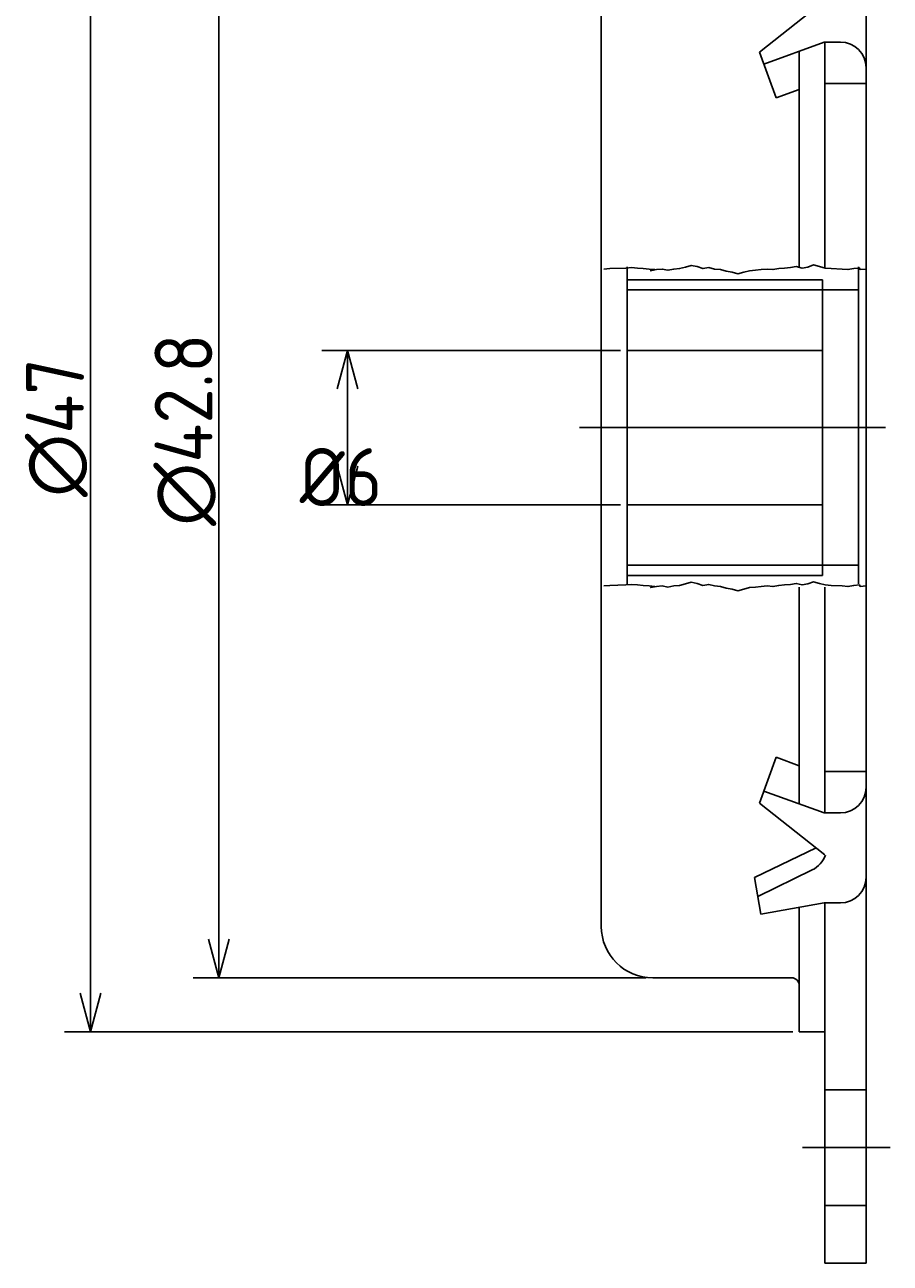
# Model space of a CAD drawing. Extents: x 62 to 177, y 26 to 120.
# Tile 2 of 3: x 137 to 171, y 28 to 76. Entities that reach past the tile are written whole.
import ezdxf

# ---------------------------------------------------------------- set-up
doc = ezdxf.new("R2010")
doc.units = 0
doc.linetypes.add('CENTER', pattern=[50.8, 31.75, -6.35, 6.35, -6.35])
doc.layers.get('0').update_dxf_attribs({"linetype": 'CONTINUOUS'})
doc.layers.get('DEFPOINTS').update_dxf_attribs({"linetype": 'CONTINUOUS'})
doc.layers.add('18-2-SEN', color=1, linetype='CENTER')
doc.styles.add('DIMENSION', font='isocp.shx', dxfattribs={"bigfont": 'bigfont.shx'})
doc.dimstyles.get("Standard").update_dxf_attribs({"dimtxt": 0.18, "dimasz": 0.18, "dimexe": 0.18, "dimexo": 0.0625, "dimgap": 0.09, "dimtad": 0, "dimtih": 1, "dimtoh": 1, "dimzin": 0, "dimcen": 0.09, "dimazin": 3, "dimtfac": 1, "dimtofl": 0, "dimtmove": 0, "dimatfit": 3})

# ---------------------------------------------------------------- blocks, each defined once
blk = doc.blocks.new('_OPEN30')
at = {"color": 0, "linetype": 'BYBLOCK'}
for p, q in [((-1, 0.268), (0, 0)), ((0, 0), (-1, -0.268)), ((0, 0), (-1, 0))]:
    blk.add_line(p, q, dxfattribs=at)
blk = doc.blocks.new('*D12')
at = {"color": 161}
for p, q in [((160.628165, 63), (149, 63)), ((150, 61.5), (150, 58.5)), ((160.628165, 57), (149, 57))]:
    blk.add_line(p, q, dxfattribs=at)
at = {"layer": 'DEFPOINTS', "color": 0}
for p in [(160.878165, 63), (150, 57), (160.878165, 57)]:
    blk.add_point(p, dxfattribs=at)
at = {"color": 161, "xscale": 1.5, "yscale": 1.5, "zscale": 1.5}
for p, rotation in [((150, 63), 90), ((150, 57), 270)]:
    blk.add_blockref('_OPEN30', p, dxfattribs=dict(at, rotation=rotation))
at = {"color": 161, "style": 'DIMENSION'}
blk.add_text('%%c6', height=2.25, dxfattribs=at).set_placement((148.143, 56.9499))
blk = doc.blocks.new('*U25')
at = {"color": 161, "style": 'DIMENSION'}
blk.add_text('∅42.8', height=2.25, rotation=90, dxfattribs=at).set_placement((144.75, 56.175))
blk = doc.blocks.new('*D13')
at = {"color": 161}
for p, q in [((161.62816, 81.4), (144, 81.4)), ((145, 79.9), (145, 40.1)), ((161.62816, 38.6), (144, 38.6))]:
    blk.add_line(p, q, dxfattribs=at)
at = {"layer": 'DEFPOINTS', "color": 0}
for p in [(161.87816, 81.4), (145, 38.6), (161.87816, 38.6)]:
    blk.add_point(p, dxfattribs=at)
at = {"color": 161, "xscale": 1.5, "yscale": 1.5, "zscale": 1.5}
for p, rotation in [((145, 81.4), 90), ((145, 38.6), 270)]:
    blk.add_blockref('_OPEN30', p, dxfattribs=dict(at, rotation=rotation))
blk.add_blockref('*U25', (0, 0))
blk = doc.blocks.new('*U26')
at = {"color": 161, "style": 'DIMENSION'}
blk.add_text('∅47', height=2.25, rotation=90, dxfattribs=at).set_placement((139.75, 57.3))
blk = doc.blocks.new('*D14')
at = {"color": 161}
for p, q in [((167.32816, 83.5), (139, 83.5)), ((140, 82), (140, 38)), ((167.32816, 36.5), (139, 36.5))]:
    blk.add_line(p, q, dxfattribs=at)
at = {"layer": 'DEFPOINTS', "color": 0}
for p in [(167.57816, 83.5), (140, 36.5), (167.57816, 36.5)]:
    blk.add_point(p, dxfattribs=at)
at = {"color": 161, "xscale": 1.5, "yscale": 1.5, "zscale": 1.5}
for p, rotation in [((140, 83.5), 90), ((140, 36.5), 270)]:
    blk.add_blockref('_OPEN30', p, dxfattribs=dict(at, rotation=rotation))
blk.add_blockref('*U26', (0, 0))

msp = doc.modelspace()

# ---------------------------------------------------------------- linework, layer by layer
for p, q in [((170.178, 60), (170.178, 92.5)), ((159.878, 40.6), (159.878, 79.4)), ((166.028, 74.602), (168.578, 76.611)), ((166.198, 74.135), (168.548, 74.99)), ((168.548, 74.99), (169.178, 74.99)), ((168.578, 74.99), (168.578, 66.208)), ((166.675, 72.824), (166.028, 74.602)), ((167.578, 66.208), (167.578, 74.637)), ((168.578, 73.377), (170.148, 73.377)), ((166.675, 72.824), (167.578, 73.152)), ((160.878, 53.928), (160.878, 66.246)), ((169.878, 53.928), (169.878, 66.246)), ((168.478, 65.75), (160.878, 65.75)), ((168.478, 65.75), (168.478, 65.35)), ((169.878, 65.35), (160.878, 65.35)), ((168.478, 60), (168.478, 65.35)), ((168.478, 63), (160.878, 63)), ((168.478, 60), (168.478, 54.65)), ((170.178, 60), (170.178, 27.5)), ((168.478, 57), (160.878, 57)), ((169.878, 54.65), (160.878, 54.65)), ((168.478, 54.25), (168.478, 54.65)), ((168.478, 54.25), (160.878, 54.25)), ((167.578, 53.792), (167.578, 45.363)), ((168.578, 44.999), (168.578, 53.792)), ((166.675, 47.176), (166.028, 45.398)), ((166.675, 47.176), (167.578, 46.848)), ((168.578, 46.623), (170.148, 46.623)), ((166.198, 45.865), (168.548, 45.01)), ((166.028, 45.398), (168.578, 43.389)), ((168.548, 45.01), (169.178, 45.01)), ((165.835, 42.496), (168.235, 43.659)), ((165.835, 42.496), (166.086, 41.076)), ((165.964, 41.768), (168.084, 42.796)), ((166.086, 41.076), (168.548, 41.51)), ((168.547, 41.51), (169.178, 41.51)), ((168.578, 27.5), (168.578, 41.516)), ((167.578, 41.339), (167.578, 36.5)), ((167.278, 38.6), (161.878, 38.6)), ((168.578, 36.5), (167.578, 36.5)), ((170.178, 34.25), (168.578, 34.25)), ((170.178, 29.75), (168.578, 29.75)), ((170.178, 27.5), (168.578, 27.5))]:
    msp.add_line(p, q)
for points in [[(159.978, 66.161), (160.205, 66.182), (160.831, 66.202), (161.058, 66.223), (161.285, 66.202), (161.511, 66.182), (161.738, 66.161), (161.965, 66.141), (161.791, 66.1), (162.018, 66.141), (162.245, 66.161), (162.471, 66.121), (162.698, 66.161), (162.925, 66.182), (163.151, 66.243), (163.378, 66.304), (163.605, 66.263), (163.831, 66.182), (164.058, 66.223), (164.285, 66.161), (164.511, 66.141), (164.738, 66.08), (164.965, 66.039), (165.191, 65.978), (165.418, 66.039), (165.645, 66.1), (165.871, 66.121), (166.098, 66.141), (166.325, 66.161), (166.551, 66.141), (166.778, 66.182), (167.005, 66.202), (167.231, 66.223), (167.458, 66.263), (167.685, 66.202), (167.911, 66.243), (168.138, 66.325), (168.365, 66.263), (168.591, 66.202), (168.818, 66.182), (169.245, 66.161), (169.471, 66.141), (169.698, 66.182), (169.925, 66.202), (169.951, 66.141), (170.178, 66.161)], [(159.978, 53.839), (160.205, 53.859), (160.831, 53.879), (161.058, 53.9), (161.285, 53.879), (161.511, 53.859), (161.738, 53.839), (161.965, 53.818), (161.791, 53.777), (162.018, 53.818), (162.245, 53.839), (162.471, 53.798), (162.698, 53.839), (162.925, 53.859), (163.151, 53.92), (163.378, 53.981), (163.605, 53.941), (163.831, 53.859), (164.058, 53.9), (164.285, 53.839), (164.511, 53.818), (164.738, 53.757), (164.965, 53.716), (165.191, 53.655), (165.418, 53.716), (165.645, 53.777), (165.871, 53.798), (166.098, 53.818), (166.325, 53.839), (166.551, 53.818), (166.778, 53.859), (167.005, 53.879), (167.231, 53.9), (167.458, 53.941), (167.685, 53.879), (167.911, 53.92), (168.138, 54.002), (168.365, 53.941), (168.591, 53.879), (168.818, 53.859), (169.245, 53.839), (169.471, 53.818), (169.698, 53.859), (169.925, 53.879), (169.951, 53.818), (170.178, 53.839)]]:
    msp.add_lwpolyline(points)
for centre, radius, start, end in [((169.178, 73.99), 1, 0, 90), ((169.178, 46.01), 1, 270, 0), ((167.647, 43.696), 1, 295.8707, 341.362), ((169.178, 42.51), 1, 270, 0), ((161.878, 40.6), 2, 180, 270), ((167.278, 38.3), 0.3, 0, 90)]:
    msp.add_arc(centre, radius, start, end)
at = {"layer": '18-2-SEN', "linetype": 'CENTER'}
for p, q in [((170.93, 60), (159.024, 60)), ((171.117, 32), (167.698, 32))]:
    msp.add_line(p, q, dxfattribs=at)

# ---------------------------------------------------------------- dimensions: what is measured, and where the dimension line sits
for base, p1, p2, picture, middle in [((140, 36.5), (167.578, 83.5), (167.578, 36.5), '*D14', (138.625, 60)), ((145, 38.6), (161.878, 81.4), (161.878, 38.6), '*D13', (143.625, 60))]:
    dim = msp.add_linear_dim(base=base, p1=p1, p2=p2, angle=90, dimstyle='Standard', override={"dimscale": 0.5, "dimpost": '%%c<>', "dimtol": 0, "dimtp": 0.1, "dimtm": 0})
    dim.commit()
    dim.dimension.update_dxf_attribs({"geometry": picture, "text_midpoint": middle})
dim = msp.add_linear_dim(base=(150, 57), p1=(160.878, 63), p2=(160.878, 57), angle=90, dimstyle='Standard', override={"dimscale": 0.5, "dimpost": '%%c<>', "dimtol": 0, "dimtp": 0.1, "dimtm": 0, "dimtmove": 1})
dim.commit()
dim.dimension.update_dxf_attribs({"geometry": '*D12', "text_midpoint": (149.518, 59.875), "dimtype": 128})

doc.saveas('drawing.dxf')
